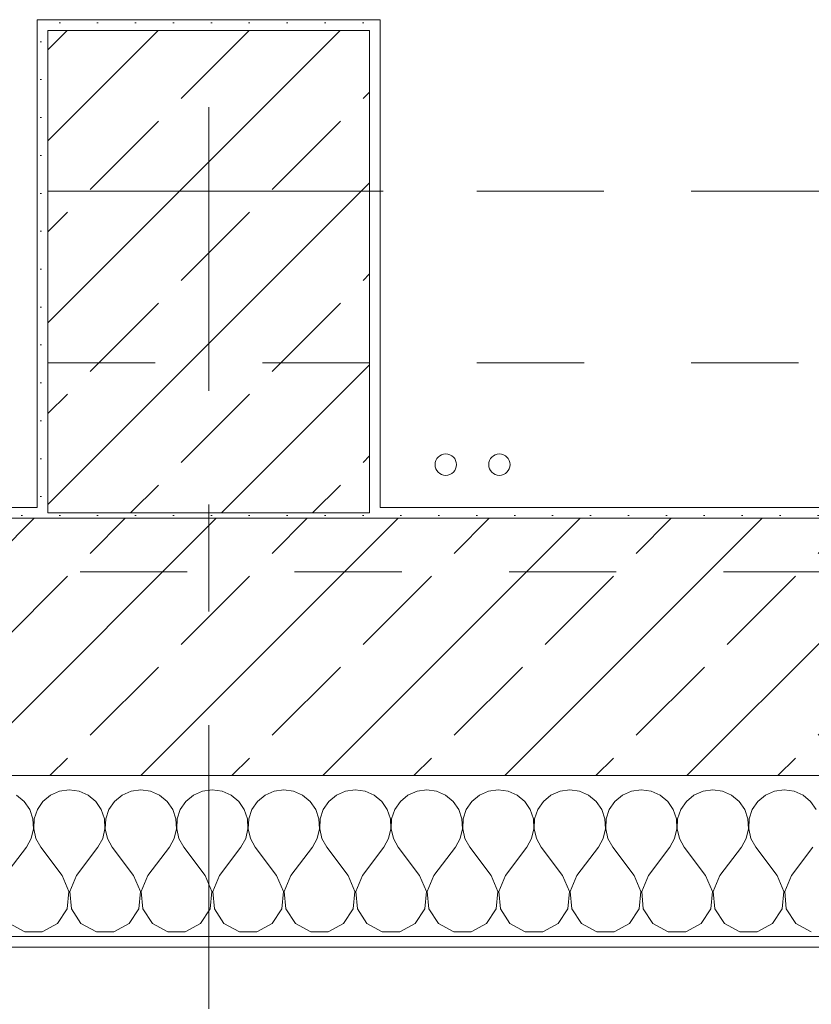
# Model space of a CAD drawing. Header units: metres. Extents: x -3.6 to 84.5, y -11 to 16.8.
# Tile 174 of 256: x 21.954 to 22.692, y -0.208 to 0.71. Entities that reach past the tile are written whole.
import ezdxf

# ---------------------------------------------------------------- set-up
doc = ezdxf.new("R2010")
doc.units = ezdxf.units.M
doc.header["$MEASUREMENT"] = 0
for name, pattern in [('Achse', [0.2, 0.1, -0.05, 0, -0.05]), ('Strichlinie doppelt', [0.546806, 0.264583, -0.105833, 0.070556, -0.105833]), ('Untersicht', [0.1, 0.075, -0.025]), ('Wipeout_Contour', [1, 0, -1])]:
    doc.linetypes.add(name, pattern=pattern)
for name, color, linetype in [('152 - Bemaßung_ Beschriftung.Ausbau', 7, 'Continuous'), ('451 - Universal.Achsen Raster', 7, 'Continuous'), ('603 - Struktur.Bodenplatte_ Decke Roh', 7, 'Continuous'), ('604 - Struktur.Wand Aussen', 7, 'Continuous'), ('607 - Struktur.Stütze', 7, 'Continuous'), ('608 - Struktur.Träger', 7, 'Continuous'), ('650 - Abdeckung.Fußboden Aufbau', 7, 'Continuous'), ('653 - Abdeckung.TB Verkofferung', 7, 'Continuous'), ('801 - HKLSE.Heizung_ Klima_ Lüftung', 7, 'Continuous')]:
    doc.layers.add(name, color=color, linetype=linetype)
doc.styles.add('ERSTELLTER_STIL_2', font='txt')
doc.dimstyles.new('ERSTELLTER_STIL__1', dxfattribs={"dimtxt": 0.1, "dimasz": 0.0532, "dimexe": 0.18, "dimexo": 0.0625, "dimgap": 0, "dimtad": 1, "dimzin": 0, "dimdsep": 46, "dimtxsty": 'ERSTELLTER_STIL_2', "dimblk": 'ARROWHEAD_2', "dimblk1": 'ARROWHEAD_2', "dimblk2": 'ARROWHEAD_2', "dimcen": 0.09, "dimse1": 1, "dimse2": 1, "dimclrd": 7, "dimclre": 7, "dimclrt": 7, "dimazin": 0, "dimtfac": 1, "dimtdec": 4, "dimtmove": 0, "dimatfit": 3, "dimfxl": 1, "dimtolj": 1, "dimtzin": 0, "dimarcsym": 0})
doc.dimstyles.new('ERSTELLTER_STIL__2', dxfattribs={"dimtxt": 0.1, "dimasz": 0.0532, "dimexe": 0.18, "dimexo": 0.0625, "dimgap": 0, "dimtad": 1, "dimzin": 0, "dimdsep": 46, "dimtxsty": 'ERSTELLTER_STIL_2', "dimblk": 'ARROWHEAD_2', "dimblk1": 'ARROWHEAD_2', "dimblk2": 'ARROWHEAD_2', "dimcen": 0.09, "dimse1": 1, "dimse2": 1, "dimclrd": 7, "dimclre": 7, "dimclrt": 7, "dimazin": 0, "dimtfac": 1, "dimtdec": 4, "dimtmove": 2, "dimatfit": 3, "dimfxl": 1, "dimtolj": 1, "dimtzin": 0, "dimarcsym": 0})
doc.dimstyles.new('ERSTELLTER_STIL__3', dxfattribs={"dimtxt": 0.1, "dimasz": 0.0532, "dimexe": 0.18, "dimexo": 0.0625, "dimgap": 0, "dimtad": 1, "dimtih": 1, "dimtoh": 1, "dimzin": 0, "dimdsep": 46, "dimtxsty": 'ERSTELLTER_STIL_2', "dimblk": 'ARROWHEAD_2', "dimblk1": 'ARROWHEAD_2', "dimblk2": 'ARROWHEAD_2', "dimcen": 0.09, "dimse1": 1, "dimse2": 1, "dimclrd": 7, "dimclre": 7, "dimclrt": 7, "dimazin": 0, "dimtfac": 1, "dimtdec": 4, "dimtmove": 0, "dimatfit": 3, "dimfxl": 1, "dimtolj": 1, "dimtzin": 0, "dimarcsym": 0})
pattern_1 = [(45, (0, 0), (-0.0848528, 0.0848528), []), (45, (-0.04243, 0.04243), (-0.0848528, 0.0848528), [0.09, -0.03])]
pattern_2 = [(45, (0, 0), (-0.01767767, 0.01767767), [0, -0.025])]

# ---------------------------------------------------------------- blocks, each defined once
blk = doc.blocks.new('*X91')
at = {"layer": '604 - Struktur.Wand Aussen', "color": 7, "linetype": 'Continuous', "lineweight": 5}
for p, q in [((22, -0.00833), (21.99089, -0.0096)), ((22.00911, -0.0096), (22, -0.00833)), ((22.06667, -0.00833), (22.05756, -0.0096)), ((22.07578, -0.0096), (22.06667, -0.00833)), ((22.13333, -0.00833), (22.12422, -0.0096)), ((22.14244, -0.0096), (22.13333, -0.00833)), ((22.2, -0.00833), (22.19089, -0.0096)), ((22.20911, -0.0096), (22.2, -0.00833)), ((22.26667, -0.00833), (22.25756, -0.0096)), ((22.27578, -0.0096), (22.26667, -0.00833)), ((22.33333, -0.00833), (22.32422, -0.0096)), ((22.34244, -0.0096), (22.33333, -0.00833)), ((22.4, -0.00833), (22.39089, -0.0096)), ((22.40911, -0.0096), (22.4, -0.00833)), ((22.46667, -0.00833), (22.45756, -0.0096)), ((22.47578, -0.0096), (22.46667, -0.00833)), ((22.53333, -0.00833), (22.52422, -0.0096)), ((22.54244, -0.0096), (22.53333, -0.00833)), ((22.6, -0.00833), (22.59089, -0.0096)), ((22.60911, -0.0096), (22.6, -0.00833)), ((22.66667, -0.00833), (22.65756, -0.0096)), ((22.67578, -0.0096), (22.66667, -0.00833)), ((21.95794, -0.01918), (21.95086, -0.01331)), ((21.98248, -0.01331), (21.97539, -0.01918)), ((21.99089, -0.0096), (21.98248, -0.01331)), ((22.01752, -0.01331), (22.00911, -0.0096)), ((22.02461, -0.01918), (22.01752, -0.01331)), ((22.04914, -0.01331), (22.04206, -0.01918)), ((22.05756, -0.0096), (22.04914, -0.01331)), ((22.08419, -0.01331), (22.07578, -0.0096)), ((22.09127, -0.01918), (22.08419, -0.01331)), ((22.11581, -0.01331), (22.10873, -0.01918)), ((22.12422, -0.0096), (22.11581, -0.01331)), ((22.15086, -0.01331), (22.14244, -0.0096)), ((22.15794, -0.01918), (22.15086, -0.01331)), ((22.18248, -0.01331), (22.17539, -0.01918)), ((22.19089, -0.0096), (22.18248, -0.01331)), ((22.21752, -0.01331), (22.20911, -0.0096)), ((22.22461, -0.01918), (22.21752, -0.01331)), ((22.24914, -0.01331), (22.24206, -0.01918)), ((22.25756, -0.0096), (22.24914, -0.01331)), ((22.28419, -0.01331), (22.27578, -0.0096)), ((22.29127, -0.01918), (22.28419, -0.01331)), ((22.31581, -0.01331), (22.30873, -0.01918)), ((22.32422, -0.0096), (22.31581, -0.01331)), ((22.35086, -0.01331), (22.34244, -0.0096)), ((22.35794, -0.01918), (22.35086, -0.01331)), ((22.38248, -0.01331), (22.37539, -0.01918)), ((22.39089, -0.0096), (22.38248, -0.01331)), ((22.41752, -0.01331), (22.40911, -0.0096)), ((22.42461, -0.01918), (22.41752, -0.01331)), ((22.44914, -0.01331), (22.44206, -0.01918)), ((22.45756, -0.0096), (22.44914, -0.01331)), ((22.48419, -0.01331), (22.47578, -0.0096)), ((22.49127, -0.01918), (22.48419, -0.01331)), ((22.51581, -0.01331), (22.50873, -0.01918)), ((22.52422, -0.0096), (22.51581, -0.01331)), ((22.55086, -0.01331), (22.54244, -0.0096)), ((22.55794, -0.01918), (22.55086, -0.01331)), ((22.58248, -0.01331), (22.57539, -0.01918)), ((22.59089, -0.0096), (22.58248, -0.01331)), ((22.61752, -0.01331), (22.60911, -0.0096)), ((22.62461, -0.01918), (22.61752, -0.01331)), ((22.64914, -0.01331), (22.64206, -0.01918)), ((22.65756, -0.0096), (22.64914, -0.01331)), ((22.68419, -0.01331), (22.67578, -0.0096)), ((22.69127, -0.01918), (22.68419, -0.01331)), ((21.96315, -0.02676), (21.95794, -0.01918)), ((21.96609, -0.03547), (21.96315, -0.02676)), ((21.97019, -0.02676), (21.96725, -0.03547)), ((21.97539, -0.01918), (21.97019, -0.02676)), ((22.02981, -0.02676), (22.02461, -0.01918)), ((22.03275, -0.03547), (22.02981, -0.02676)), ((22.03685, -0.02676), (22.03391, -0.03547)), ((22.04206, -0.01918), (22.03685, -0.02676)), ((22.09648, -0.02676), (22.09127, -0.01918)), ((22.09942, -0.03547), (22.09648, -0.02676)), ((22.10352, -0.02676), (22.10058, -0.03547)), ((22.10873, -0.01918), (22.10352, -0.02676)), ((22.16315, -0.02676), (22.15794, -0.01918)), ((22.16609, -0.03547), (22.16315, -0.02676)), ((22.17019, -0.02676), (22.16725, -0.03547)), ((22.17539, -0.01918), (22.17019, -0.02676)), ((22.22981, -0.02676), (22.22461, -0.01918)), ((22.23275, -0.03547), (22.22981, -0.02676)), ((22.23685, -0.02676), (22.23391, -0.03547)), ((22.24206, -0.01918), (22.23685, -0.02676)), ((22.29648, -0.02676), (22.29127, -0.01918)), ((22.29942, -0.03547), (22.29648, -0.02676)), ((22.30352, -0.02676), (22.30058, -0.03547)), ((22.30873, -0.01918), (22.30352, -0.02676)), ((22.36315, -0.02676), (22.35794, -0.01918)), ((22.36609, -0.03547), (22.36315, -0.02676)), ((22.37019, -0.02676), (22.36725, -0.03547)), ((22.37539, -0.01918), (22.37019, -0.02676)), ((22.42981, -0.02676), (22.42461, -0.01918)), ((22.43275, -0.03547), (22.42981, -0.02676)), ((22.43685, -0.02676), (22.43391, -0.03547)), ((22.44206, -0.01918), (22.43685, -0.02676)), ((22.49648, -0.02676), (22.49127, -0.01918)), ((22.49942, -0.03547), (22.49648, -0.02676)), ((22.50352, -0.02676), (22.50058, -0.03547)), ((22.50873, -0.01918), (22.50352, -0.02676)), ((22.56315, -0.02676), (22.55794, -0.01918)), ((22.56609, -0.03547), (22.56315, -0.02676)), ((22.57019, -0.02676), (22.56725, -0.03547)), ((22.57539, -0.01918), (22.57019, -0.02676)), ((22.62981, -0.02676), (22.62461, -0.01918)), ((22.63275, -0.03547), (22.62981, -0.02676)), ((22.63685, -0.02676), (22.63391, -0.03547)), ((22.64206, -0.01918), (22.63685, -0.02676)), ((22.69648, -0.02676), (22.69127, -0.01918)), ((21.96653, -0.04466), (21.96609, -0.03547)), ((21.96725, -0.03547), (21.9668, -0.04466)), ((22.0332, -0.04466), (22.03275, -0.03547)), ((22.03391, -0.03547), (22.03347, -0.04466)), ((22.09987, -0.04466), (22.09942, -0.03547)), ((22.10058, -0.03547), (22.10013, -0.04466)), ((22.16653, -0.04466), (22.16609, -0.03547)), ((22.16725, -0.03547), (22.1668, -0.04466)), ((22.2332, -0.04466), (22.23275, -0.03547)), ((22.23391, -0.03547), (22.23347, -0.04466)), ((22.29987, -0.04466), (22.29942, -0.03547)), ((22.30058, -0.03547), (22.30013, -0.04466)), ((22.36653, -0.04466), (22.36609, -0.03547)), ((22.36725, -0.03547), (22.3668, -0.04466)), ((22.4332, -0.04466), (22.43275, -0.03547)), ((22.43391, -0.03547), (22.43347, -0.04466)), ((22.49987, -0.04466), (22.49942, -0.03547)), ((22.50058, -0.03547), (22.50013, -0.04466)), ((22.56653, -0.04466), (22.56609, -0.03547)), ((22.56725, -0.03547), (22.5668, -0.04466)), ((22.6332, -0.04466), (22.63275, -0.03547)), ((22.63391, -0.03547), (22.63347, -0.04466)), ((21.96445, -0.05362), (21.96653, -0.04466)), ((21.9668, -0.04466), (21.96888, -0.05362)), ((22.03112, -0.05362), (22.0332, -0.04466)), ((22.03347, -0.04466), (22.03555, -0.05362)), ((22.09778, -0.05362), (22.09987, -0.04466)), ((22.10013, -0.04466), (22.10222, -0.05362)), ((22.16445, -0.05362), (22.16653, -0.04466)), ((22.1668, -0.04466), (22.16888, -0.05362)), ((22.23112, -0.05362), (22.2332, -0.04466)), ((22.23347, -0.04466), (22.23555, -0.05362)), ((22.29778, -0.05362), (22.29987, -0.04466)), ((22.30013, -0.04466), (22.30222, -0.05362)), ((22.36445, -0.05362), (22.36653, -0.04466)), ((22.3668, -0.04466), (22.36888, -0.05362)), ((22.43112, -0.05362), (22.4332, -0.04466)), ((22.43347, -0.04466), (22.43555, -0.05362)), ((22.49778, -0.05362), (22.49987, -0.04466)), ((22.50013, -0.04466), (22.50222, -0.05362)), ((22.56445, -0.05362), (22.56653, -0.04466)), ((22.5668, -0.04466), (22.56888, -0.05362)), ((22.63112, -0.05362), (22.6332, -0.04466)), ((22.63347, -0.04466), (22.63555, -0.05362)), ((21.96, -0.06167), (21.96445, -0.05362)), ((21.96888, -0.05362), (21.97333, -0.06167)), ((22.02667, -0.06167), (22.03112, -0.05362)), ((22.03555, -0.05362), (22.04, -0.06167)), ((22.09333, -0.06167), (22.09778, -0.05362)), ((22.10222, -0.05362), (22.10667, -0.06167)), ((22.16, -0.06167), (22.16445, -0.05362)), ((22.16888, -0.05362), (22.17333, -0.06167)), ((22.22667, -0.06167), (22.23112, -0.05362)), ((22.23555, -0.05362), (22.24, -0.06167)), ((22.29333, -0.06167), (22.29778, -0.05362)), ((22.30222, -0.05362), (22.30667, -0.06167)), ((22.36, -0.06167), (22.36445, -0.05362)), ((22.36888, -0.05362), (22.37333, -0.06167)), ((22.42667, -0.06167), (22.43112, -0.05362)), ((22.43555, -0.05362), (22.44, -0.06167)), ((22.49333, -0.06167), (22.49778, -0.05362)), ((22.50222, -0.05362), (22.50667, -0.06167)), ((22.56, -0.06167), (22.56445, -0.05362)), ((22.56888, -0.05362), (22.57333, -0.06167)), ((22.62667, -0.06167), (22.63112, -0.05362)), ((22.63555, -0.05362), (22.64, -0.06167)), ((21.94, -0.08833), (21.96, -0.06167)), ((21.99333, -0.08833), (21.97333, -0.06167)), ((22.00667, -0.08833), (22.02667, -0.06167)), ((22.06, -0.08833), (22.04, -0.06167)), ((22.07333, -0.08833), (22.09333, -0.06167)), ((22.12667, -0.08833), (22.10667, -0.06167)), ((22.14, -0.08833), (22.16, -0.06167)), ((22.19333, -0.08833), (22.17333, -0.06167)), ((22.20667, -0.08833), (22.22667, -0.06167)), ((22.26, -0.08833), (22.24, -0.06167)), ((22.27333, -0.08833), (22.29333, -0.06167)), ((22.32667, -0.08833), (22.30667, -0.06167)), ((22.34, -0.08833), (22.36, -0.06167)), ((22.39333, -0.08833), (22.37333, -0.06167)), ((22.40667, -0.08833), (22.42667, -0.06167)), ((22.46, -0.08833), (22.44, -0.06167)), ((22.47333, -0.08833), (22.49333, -0.06167)), ((22.52667, -0.08833), (22.50667, -0.06167)), ((22.54, -0.08833), (22.56, -0.06167)), ((22.59333, -0.08833), (22.57333, -0.06167)), ((22.60667, -0.08833), (22.62667, -0.06167)), ((22.66, -0.08833), (22.64, -0.06167)), ((22.67333, -0.08833), (22.69333, -0.06167)), ((21.99962, -0.1033), (21.99333, -0.08833)), ((22.00667, -0.08833), (22.00038, -0.1033)), ((22.06629, -0.1033), (22.06, -0.08833)), ((22.07333, -0.08833), (22.06705, -0.1033)), ((22.13295, -0.1033), (22.12667, -0.08833)), ((22.14, -0.08833), (22.13371, -0.1033)), ((22.19962, -0.1033), (22.19333, -0.08833)), ((22.20667, -0.08833), (22.20038, -0.1033)), ((22.26629, -0.1033), (22.26, -0.08833)), ((22.27333, -0.08833), (22.26705, -0.1033)), ((22.33295, -0.1033), (22.32667, -0.08833)), ((22.34, -0.08833), (22.33371, -0.1033)), ((22.39962, -0.1033), (22.39333, -0.08833)), ((22.40667, -0.08833), (22.40038, -0.1033)), ((22.46629, -0.1033), (22.46, -0.08833)), ((22.47333, -0.08833), (22.46705, -0.1033)), ((22.53295, -0.1033), (22.52667, -0.08833)), ((22.54, -0.08833), (22.53371, -0.1033)), ((22.59962, -0.1033), (22.59333, -0.08833)), ((22.60667, -0.08833), (22.60038, -0.1033)), ((22.66629, -0.1033), (22.66, -0.08833)), ((22.67333, -0.08833), (22.66705, -0.1033)), ((21.99808, -0.11947), (21.99962, -0.1033)), ((22.00038, -0.1033), (22.00192, -0.11947)), ((22.06475, -0.11947), (22.06629, -0.1033)), ((22.06705, -0.1033), (22.06858, -0.11947)), ((22.13142, -0.11947), (22.13295, -0.1033)), ((22.13371, -0.1033), (22.13525, -0.11947)), ((22.19808, -0.11947), (22.19962, -0.1033)), ((22.20038, -0.1033), (22.20192, -0.11947)), ((22.26475, -0.11947), (22.26629, -0.1033)), ((22.26705, -0.1033), (22.26858, -0.11947)), ((22.33142, -0.11947), (22.33295, -0.1033)), ((22.33371, -0.1033), (22.33525, -0.11947)), ((22.39808, -0.11947), (22.39962, -0.1033)), ((22.40038, -0.1033), (22.40192, -0.11947)), ((22.46475, -0.11947), (22.46629, -0.1033)), ((22.46705, -0.1033), (22.46858, -0.11947)), ((22.53142, -0.11947), (22.53295, -0.1033)), ((22.53371, -0.1033), (22.53525, -0.11947)), ((22.59808, -0.11947), (22.59962, -0.1033)), ((22.60038, -0.1033), (22.60192, -0.11947)), ((22.66475, -0.11947), (22.66629, -0.1033)), ((22.66705, -0.1033), (22.66858, -0.11947)), ((21.9891, -0.13299), (21.99808, -0.11947)), ((22.00192, -0.11947), (22.0109, -0.13299)), ((22.05576, -0.13299), (22.06475, -0.11947)), ((22.06858, -0.11947), (22.07757, -0.13299)), ((22.12243, -0.13299), (22.13142, -0.11947)), ((22.13525, -0.11947), (22.14424, -0.13299)), ((22.1891, -0.13299), (22.19808, -0.11947)), ((22.20192, -0.11947), (22.2109, -0.13299)), ((22.25576, -0.13299), (22.26475, -0.11947)), ((22.26858, -0.11947), (22.27757, -0.13299)), ((22.32243, -0.13299), (22.33142, -0.11947)), ((22.33525, -0.11947), (22.34424, -0.13299)), ((22.3891, -0.13299), (22.39808, -0.11947)), ((22.40192, -0.11947), (22.4109, -0.13299)), ((22.45576, -0.13299), (22.46475, -0.11947)), ((22.46858, -0.11947), (22.47757, -0.13299)), ((22.52243, -0.13299), (22.53142, -0.11947)), ((22.53525, -0.11947), (22.54424, -0.13299)), ((22.5891, -0.13299), (22.59808, -0.11947)), ((22.60192, -0.11947), (22.6109, -0.13299)), ((22.65576, -0.13299), (22.66475, -0.11947)), ((22.66858, -0.11947), (22.67757, -0.13299)), ((21.94424, -0.13299), (21.95855, -0.14066)), ((21.97479, -0.14066), (21.9891, -0.13299)), ((22.0109, -0.13299), (22.02521, -0.14066)), ((22.04145, -0.14066), (22.05576, -0.13299)), ((22.07757, -0.13299), (22.09188, -0.14066)), ((22.10812, -0.14066), (22.12243, -0.13299)), ((22.14424, -0.13299), (22.15855, -0.14066)), ((22.17479, -0.14066), (22.1891, -0.13299)), ((22.2109, -0.13299), (22.22521, -0.14066)), ((22.24145, -0.14066), (22.25576, -0.13299)), ((22.27757, -0.13299), (22.29188, -0.14066)), ((22.30812, -0.14066), (22.32243, -0.13299)), ((22.34424, -0.13299), (22.35855, -0.14066)), ((22.37479, -0.14066), (22.3891, -0.13299)), ((22.4109, -0.13299), (22.42521, -0.14066)), ((22.44145, -0.14066), (22.45576, -0.13299)), ((22.47757, -0.13299), (22.49188, -0.14066)), ((22.50812, -0.14066), (22.52243, -0.13299)), ((22.54424, -0.13299), (22.55855, -0.14066)), ((22.57479, -0.14066), (22.5891, -0.13299)), ((22.6109, -0.13299), (22.62521, -0.14066)), ((22.64145, -0.14066), (22.65576, -0.13299)), ((22.67757, -0.13299), (22.69188, -0.14066)), ((21.95855, -0.14066), (21.97479, -0.14066)), ((22.02521, -0.14066), (22.04145, -0.14066)), ((22.09188, -0.14066), (22.10812, -0.14066)), ((22.15855, -0.14066), (22.17479, -0.14066)), ((22.22521, -0.14066), (22.24145, -0.14066)), ((22.29188, -0.14066), (22.30812, -0.14066)), ((22.35855, -0.14066), (22.37479, -0.14066)), ((22.42521, -0.14066), (22.44145, -0.14066)), ((22.49188, -0.14066), (22.50812, -0.14066)), ((22.55855, -0.14066), (22.57479, -0.14066)), ((22.62521, -0.14066), (22.64145, -0.14066))]:
    blk.add_line(p, q, dxfattribs=at)
blk = doc.blocks.new('*D258')
at = {"layer": '152 - Bemaßung_ Beschriftung.Ausbau', "color": 7, "linetype": 'Continuous', "lineweight": 5}
for p, q in [((21.52, -8.6375), (21.52, -8.5325)), ((21.54021, -8.55), (21.49979, -8.62)), ((22.76021, -8.55), (22.71979, -8.62)), ((19.12, -8.585), (21.52, -8.585)), ((21.52, -8.585), (22.74, -8.585))]:
    blk.add_line(p, q, dxfattribs=at)
at = {"layer": '152 - Bemaßung_ Beschriftung.Ausbau', "color": 7, "lineweight": 5, "insert": (21.99697, -8.565), "char_height": 0.1, "attachment_point": 7, "style": 'ERSTELLTER_STIL_2'}
blk.add_mtext('\\A1;{\\pql;\\fArial|b0|i0|c0|p38;1,22}', dxfattribs=at)
blk = doc.blocks.new('ARROWHEAD_2')
at = {"color": 0, "linetype": 'Continuous', "lineweight": 0}
for p, q in [((-0.378, -0.655), (0.378, 0.655)), ((0, 0), (-1, 0))]:
    blk.add_line(p, q, dxfattribs=at)
blk = doc.blocks.new('*D259')
at = {"layer": '152 - Bemaßung_ Beschriftung.Ausbau', "color": 7, "linetype": 'Continuous', "lineweight": 5}
for p, q in [((22.74, -8.6375), (22.74, -8.5325)), ((22.76021, -8.55), (22.71979, -8.62)), ((25.16021, -8.55), (25.11979, -8.62)), ((21.52, -8.585), (22.74, -8.585)), ((22.74, -8.585), (25.14, -8.585))]:
    blk.add_line(p, q, dxfattribs=at)
at = {"layer": '152 - Bemaßung_ Beschriftung.Ausbau', "color": 7, "lineweight": 5, "char_height": 0.1, "attachment_point": 7, "style": 'ERSTELLTER_STIL_2'}
for s, insert in [('\\A1;{\\pql;\\fArial|b0|i0|c0|p38;2,40}', (23.80697, -8.565)), ('\\A1;{\\pql;\\fArial|b0|i0|c0|p38;2,01}', (23.80697, -8.705))]:
    blk.add_mtext(s, dxfattribs=dict(at, insert=insert))
blk = doc.blocks.new('*D286')
at = {"layer": '152 - Bemaßung_ Beschriftung.Ausbau', "color": 7, "linetype": 'Continuous', "lineweight": 5}
for p, q in [((18.61003, -9.1375), (18.61003, -9.0325)), ((18.63023, -9.05), (18.58982, -9.12)), ((36.48021, -9.05), (36.43979, -9.12)), ((18.44503, -9.085), (18.61003, -9.085)), ((18.61003, -9.085), (36.46, -9.085))]:
    blk.add_line(p, q, dxfattribs=at)
at = {"layer": '152 - Bemaßung_ Beschriftung.Ausbau', "color": 7, "lineweight": 5, "char_height": 0.1, "attachment_point": 7, "style": 'ERSTELLTER_STIL_2'}
for s, insert in [('\\A1;{\\pql;\\fArial|b0|i0|c0|p38;17,85}', (27.28816, -9.065)), ('\\A1;{\\pql;\\fArial|b0|i0|c0|p38;14}', (36.288, -9.065))]:
    blk.add_mtext(s, dxfattribs=dict(at, insert=insert))
blk = doc.blocks.new('*D287')
at = {"layer": '152 - Bemaßung_ Beschriftung.Ausbau', "color": 7, "linetype": 'Continuous', "lineweight": 5}
for p, q in [((36.46, -9.1375), (36.46, -9.0325)), ((36.48021, -9.05), (36.43979, -9.12)), ((36.62021, -9.05), (36.57979, -9.12)), ((18.61003, -9.085), (36.46, -9.085)), ((36.46, -9.085), (36.6, -9.085))]:
    blk.add_line(p, q, dxfattribs=at)
blk = doc.blocks.new('*D467')
at = {"layer": '152 - Bemaßung_ Beschriftung.Ausbau', "color": 7, "linetype": 'Continuous', "lineweight": 5}
for p, q in [((-2.21, 0.27019), (-2.14, 0.22978)), ((-2.14, 0.22479), (-2.21, 0.26521)), ((-2.175, 0.005), (-2.175, 0.245)), ((-2.21, 0.02521), (-2.14, -0.01521)), ((-2.1225, 0.005), (-2.2275, 0.005)), ((-2.175, -0.145), (-2.175, 0.005))]:
    blk.add_line(p, q, dxfattribs=at)
at = {"layer": '152 - Bemaßung_ Beschriftung.Ausbau', "color": 7, "lineweight": 5, "insert": (-2.195, 0.04911), "char_height": 0.1, "attachment_point": 7, "rotation": 90, "style": 'ERSTELLTER_STIL_2'}
blk.add_mtext('\\A1;{\\pql;\\fArial|b0|i0|c0|p38;24}', dxfattribs=at)
blk = doc.blocks.new('*D468')
at = {"layer": '152 - Bemaßung_ Beschriftung.Ausbau', "color": 7, "linetype": 'Continuous', "lineweight": 5}
for p, q in [((-2.175, 0.24998), (-2.175, 0.69998)), ((-2.21, 0.27019), (-2.14, 0.22978)), ((-2.14, 0.22479), (-2.21, 0.26521)), ((-2.1225, 0.24998), (-2.2275, 0.24998)), ((-2.175, 0.245), (-2.175, 0.24998)), ((-2.1225, 0.245), (-2.2275, 0.245)), ((-2.175, 0.005), (-2.175, 0.245))]:
    blk.add_line(p, q, dxfattribs=at)
blk = doc.blocks.new('*D480')
at = {"layer": '152 - Bemaßung_ Beschriftung.Ausbau', "color": 7, "linetype": 'Continuous', "lineweight": 5}
for p, q in [((-0.165, -10.1375), (-0.165, -10.0325)), ((-0.14479, -10.05), (-0.18521, -10.12)), ((43.76021, -10.05), (43.71979, -10.12)), ((-0.19923, -10.085), (-0.165, -10.085)), ((-0.165, -10.085), (43.74, -10.085))]:
    blk.add_line(p, q, dxfattribs=at)
at = {"layer": '152 - Bemaßung_ Beschriftung.Ausbau', "color": 7, "lineweight": 5, "char_height": 0.1, "attachment_point": 7, "style": 'ERSTELLTER_STIL_2'}
for s, insert in [('\\A1;{\\pql;\\fArial|b0|i0|c0|p38;43,90\\fArial|b0|i0|c0|p38;\\A1{\\H.66x;\\S5^  ;}}', (21.5156, -10.08441)), ('\\A1;{\\pql;\\fArial|b0|i0|c0|p38;15}', (43.568, -10.065))]:
    blk.add_mtext(s, dxfattribs=dict(at, insert=insert))
blk = doc.blocks.new('*D504')
at = {"layer": '152 - Bemaßung_ Beschriftung.Ausbau', "color": 7, "linetype": 'Continuous', "lineweight": 5}
for p, q in [((18.67999, -9.6375), (18.67999, -9.5325)), ((18.7002, -9.55), (18.65978, -9.62)), ((22.0002, -9.55), (21.95978, -9.62)), ((18.37999, -9.585), (18.67999, -9.585)), ((18.67999, -9.585), (21.97999, -9.585))]:
    blk.add_line(p, q, dxfattribs=at)
at = {"layer": '152 - Bemaßung_ Beschriftung.Ausbau', "color": 7, "lineweight": 5, "insert": (20.19696, -9.565), "char_height": 0.1, "attachment_point": 7, "style": 'ERSTELLTER_STIL_2'}
blk.add_mtext('\\A1;{\\pql;\\fArial|b0|i0|c0|p38;3,30}', dxfattribs=at)
blk = doc.blocks.new('*D505')
at = {"layer": '152 - Bemaßung_ Beschriftung.Ausbau', "color": 7, "linetype": 'Continuous', "lineweight": 5}
for p, q in [((21.97999, -9.6375), (21.97999, -9.5325)), ((22.0002, -9.55), (21.95978, -9.62)), ((22.3002, -9.55), (22.25978, -9.62)), ((18.67999, -9.585), (21.97999, -9.585)), ((21.97999, -9.585), (22.27999, -9.585))]:
    blk.add_line(p, q, dxfattribs=at)
at = {"layer": '152 - Bemaßung_ Beschriftung.Ausbau', "color": 7, "lineweight": 5, "insert": (22.0541, -9.565), "char_height": 0.1, "attachment_point": 7, "style": 'ERSTELLTER_STIL_2'}
blk.add_mtext('\\A1;{\\pql;\\fArial|b0|i0|c0|p38;30}', dxfattribs=at)
blk = doc.blocks.new('*D506')
at = {"layer": '152 - Bemaßung_ Beschriftung.Ausbau', "color": 7, "linetype": 'Continuous', "lineweight": 5}
for p, q in [((22.27999, -9.6375), (22.27999, -9.5325)), ((22.3002, -9.55), (22.25978, -9.62)), ((25.6002, -9.55), (25.55978, -9.62)), ((21.97999, -9.585), (22.27999, -9.585)), ((22.27999, -9.585), (25.57999, -9.585))]:
    blk.add_line(p, q, dxfattribs=at)
at = {"layer": '152 - Bemaßung_ Beschriftung.Ausbau', "color": 7, "lineweight": 5, "insert": (23.79696, -9.565), "char_height": 0.1, "attachment_point": 7, "style": 'ERSTELLTER_STIL_2'}
blk.add_mtext('\\A1;{\\pql;\\fArial|b0|i0|c0|p38;3,30}', dxfattribs=at)
blk = doc.blocks.new('*D507')
at = {"layer": '152 - Bemaßung_ Beschriftung.Ausbau', "color": 7, "linetype": 'Continuous', "lineweight": 5}
for p, q in [((25.57999, -9.6375), (25.57999, -9.5325)), ((25.6002, -9.55), (25.55978, -9.62)), ((25.9002, -9.55), (25.85978, -9.62)), ((22.27999, -9.585), (25.57999, -9.585)), ((25.57999, -9.585), (25.87999, -9.585))]:
    blk.add_line(p, q, dxfattribs=at)
at = {"layer": '152 - Bemaßung_ Beschriftung.Ausbau', "color": 7, "lineweight": 5, "insert": (25.6541, -9.565), "char_height": 0.1, "attachment_point": 7, "style": 'ERSTELLTER_STIL_2'}
blk.add_mtext('\\A1;{\\pql;\\fArial|b0|i0|c0|p38;30}', dxfattribs=at)
blk = doc.blocks.new('*D568')
at = {"layer": '152 - Bemaßung_ Beschriftung.Ausbau', "color": 7, "linetype": 'Continuous', "lineweight": 5}
for p, q in [((47.83638, 0.27019), (47.90638, 0.22978)), ((47.90638, 0.22479), (47.83638, 0.26521)), ((47.92388, 0.245), (47.81888, 0.245)), ((47.87138, 0.005), (47.87138, 0.245)), ((47.83638, 0.02521), (47.90638, -0.01521)), ((47.92388, 0.005), (47.81888, 0.005)), ((47.87138, -0.07), (47.87138, 0.005))]:
    blk.add_line(p, q, dxfattribs=at)
at = {"layer": '152 - Bemaßung_ Beschriftung.Ausbau', "color": 7, "lineweight": 5, "insert": (47.78618, 0.20278), "char_height": 0.1, "attachment_point": 7, "rotation": 90, "style": 'ERSTELLTER_STIL_2'}
blk.add_mtext('\\A1;{\\pql;\\fArial|b0|i0|c0|p38;0\\fArial|b0|i0|c0|p38;\\A1{\\H.66x;\\S5^  ;}}', dxfattribs=at)
at = {"color": 254, "linetype": 'Wipeout_Contour', "lineweight": 0, "ltscale": 191.21699}
blk.add_wipeout([(47.87013, 0.03036), (47.87013, 0.21964), (47.73263, 0.21964), (47.73263, 0.03036)], dxfattribs=at).dxf.layer = '152 - Bemaßung_ Beschriftung.Ausbau'
at = {"layer": '152 - Bemaßung_ Beschriftung.Ausbau', "color": 7, "lineweight": 5, "insert": (47.85138, 0.04911), "char_height": 0.1, "attachment_point": 7, "rotation": 90, "style": 'ERSTELLTER_STIL_2'}
blk.add_mtext('\\A1;{\\pql;\\fArial|b0|i0|c0|p38;24}', dxfattribs=at)
at = {"color": 254, "linetype": 'Wipeout_Contour', "lineweight": 0, "ltscale": 190.951826}
blk.add_wipeout([(47.80596, 0.18135), (47.80596, 0.35018), (47.6631, 0.35018), (47.6631, 0.18135)], dxfattribs=at).dxf.layer = '152 - Bemaßung_ Beschriftung.Ausbau'
blk = doc.blocks.new('*D569')
at = {"layer": '152 - Bemaßung_ Beschriftung.Ausbau', "color": 7, "linetype": 'Continuous', "lineweight": 5}
for p, q in [((47.87138, 0.24998), (47.87138, 0.69998)), ((47.83638, 0.27019), (47.90638, 0.22978)), ((47.90638, 0.22479), (47.83638, 0.26521)), ((47.92388, 0.24998), (47.81888, 0.24998)), ((47.87138, 0.245), (47.87138, 0.24998)), ((47.92388, 0.245), (47.81888, 0.245))]:
    blk.add_line(p, q, dxfattribs=at)
at = {"color": 254, "linetype": 'Wipeout_Contour', "lineweight": 0, "ltscale": 190.951826}
blk.add_wipeout([(47.80596, 0.18135), (47.80596, 0.35018), (47.6631, 0.35018), (47.6631, 0.18135)], dxfattribs=at).dxf.layer = '152 - Bemaßung_ Beschriftung.Ausbau'
blk = doc.blocks.new('*D644')
at = {"layer": '152 - Bemaßung_ Beschriftung.Ausbau', "color": 7, "linetype": 'Continuous', "lineweight": 5}
for p, q in [((-0.165, -10.6375), (-0.165, -10.5325)), ((62.42503, -10.6375), (62.42503, -10.5325)), ((-0.14479, -10.55), (-0.18521, -10.62)), ((62.40482, -10.62), (62.44523, -10.55)), ((-0.19923, -10.585), (-0.165, -10.585)), ((-0.165, -10.585), (62.42503, -10.585)), ((62.42503, -10.585), (62.45926, -10.585))]:
    blk.add_line(p, q, dxfattribs=at)
at = {"layer": '152 - Bemaßung_ Beschriftung.Ausbau', "color": 7, "lineweight": 5, "insert": (30.95904, -10.565), "char_height": 0.1, "attachment_point": 7, "style": 'ERSTELLTER_STIL_2'}
blk.add_mtext('\\A1;{\\pql;\\fArial|b0|i0|c0|p38;62,59}', dxfattribs=at)
blk = doc.blocks.new('*D647')
at = {"layer": '152 - Bemaßung_ Beschriftung.Ausbau', "color": 7, "linetype": 'Continuous', "lineweight": 5}
for p, q in [((-1.71, 0.26521), (-1.64, 0.22479)), ((-1.675, 0.005), (-1.675, 0.245)), ((-1.71, 0.02521), (-1.64, -0.01521)), ((-1.6225, 0.005), (-1.7275, 0.005)), ((-1.675, -0.145), (-1.675, 0.005))]:
    blk.add_line(p, q, dxfattribs=at)
at = {"layer": '152 - Bemaßung_ Beschriftung.Ausbau', "color": 7, "lineweight": 5, "insert": (-1.695, 0.04911), "char_height": 0.1, "attachment_point": 7, "rotation": 90, "style": 'ERSTELLTER_STIL_2'}
blk.add_mtext('\\A1;{\\pql;\\fArial|b0|i0|c0|p38;24}', dxfattribs=at)
blk = doc.blocks.new('*D648')
at = {"layer": '152 - Bemaßung_ Beschriftung.Ausbau', "color": 7, "linetype": 'Continuous', "lineweight": 5}
for p, q in [((-1.675, 13.455), (-1.675, 13.695)), ((-1.71, 13.47521), (-1.64, 13.43479)), ((-1.6225, 13.455), (-1.7275, 13.455)), ((-1.675, 0.245), (-1.675, 13.455)), ((-1.71, 0.26521), (-1.64, 0.22479)), ((-1.6225, 0.245), (-1.7275, 0.245)), ((-1.675, 0.005), (-1.675, 0.245))]:
    blk.add_line(p, q, dxfattribs=at)
at = {"layer": '152 - Bemaßung_ Beschriftung.Ausbau', "color": 7, "lineweight": 5, "insert": (-1.695, 6.67903), "char_height": 0.1, "attachment_point": 7, "rotation": 90, "style": 'ERSTELLTER_STIL_2'}
blk.add_mtext('\\A1;{\\pql;\\fArial|b0|i0|c0|p38;13,21}', dxfattribs=at)

msp = doc.modelspace()

# ---------------------------------------------------------------- hatches: boundary and pattern name
at = {"layer": '604 - Struktur.Wand Aussen', "linetype": 'Continuous', "lineweight": 0, "true_color": 0x000000}
h = msp.add_hatch(dxfattribs=at)
h.set_pattern_fill('Gips_0001', color=18, style=0, pattern_type=2)
h.set_pattern_definition(pattern_2)
h.paths.add_polyline_path([(21.96999, 0.255), (21.52, 0.255), (21.52, 0.245), (21.96999, 0.245)])
h = msp.add_hatch(dxfattribs=at)
h.set_pattern_fill('Gips_0001', color=18, style=0, pattern_type=2)
h.set_pattern_definition(pattern_2)
h.paths.add_polyline_path([(22.28999, 0.245), (22.74, 0.245), (22.74, 0.255), (22.28999, 0.255)])
h = msp.add_hatch(dxfattribs=at)
h.set_pattern_fill('Beton__Stahlbeton_0001', color=18, style=0, pattern_type=2)
h.set_pattern_definition(pattern_1)
h.paths.add_polyline_path([(21.52, 0.125), (21.46, 0.125), (21.46, 0.005), (22.8, 0.005), (22.8, 0.125), (22.74, 0.125), (22.74, 0.195), (22.74, 0.245), (21.52, 0.245), (21.52, 0.195)])
h = msp.add_hatch(dxfattribs=at)
h.set_pattern_fill('Verputz_0001', color=18, style=0, pattern_type=2)
h.set_pattern_definition([(0, (0, 0), (0, 0.08660254), [0, -0.05]), (0, (0.025, 0.0433), (0, 0.08660254), [0, -0.05])])
h.paths.add_polyline_path([(21.43, -0.155), (22.83, -0.155), (22.83, -0.145), (21.43, -0.145)])
at = {"layer": '607 - Struktur.Stütze', "linetype": 'Continuous', "lineweight": 0, "true_color": 0x000000}
h = msp.add_hatch(dxfattribs=at)
h.set_pattern_fill('Gips_0001', color=18, style=0, pattern_type=2)
h.set_pattern_definition(pattern_2)
h.paths.add_polyline_path([(21.96999, 0.70998), (21.96999, 0.255), (21.97999, 0.255), (21.97999, 0.69998), (22.27999, 0.69998), (22.27999, 0.255), (22.28999, 0.255), (22.28999, 0.70998)])
h = msp.add_hatch(dxfattribs=at)
h.set_pattern_fill('Beton__Stahlbeton_0001', color=18, style=0, pattern_type=2)
h.set_pattern_definition(pattern_1)
h.paths.add_polyline_path([(21.97999, 0.24998), (22.27999, 0.24998), (22.27999, 0.69998), (21.97999, 0.69998)])
h = msp.add_hatch(dxfattribs=at)
h.set_pattern_fill('Gips_0001', color=18, style=0, pattern_type=2)
h.set_pattern_definition(pattern_2)
h.paths.add_polyline_path([(21.96999, 0.255), (21.96999, 0.245), (22.28999, 0.245), (22.28999, 0.255), (22.27999, 0.255), (22.27999, 0.24998), (21.97999, 0.24998), (21.97999, 0.255)])

# ---------------------------------------------------------------- linework, layer by layer
at = {"layer": '451 - Universal.Achsen Raster', "color": 160, "linetype": 'Strichlinie doppelt', "lineweight": 9, "true_color": 0x3232ff}
for p, q in [((22.12999, -10.585), (22.12999, 16.355)), ((64.93503, 0.54998), (-3.175, 0.54998))]:
    msp.add_line(p, q, dxfattribs=at)
at = {"layer": '603 - Struktur.Bodenplatte_ Decke Roh', "color": 7, "linetype": 'Continuous', "lineweight": 18, "flags": 128}
msp.add_lwpolyline([(-0.015, 0.005), (43.89, 0.005)], dxfattribs=at)
at = {"layer": '604 - Struktur.Wand Aussen', "color": 7, "linetype": 'Continuous', "lineweight": 13}
for p, q in [((22.74, 0.245), (21.52, 0.245)), ((21.46, 0.005), (22.8, 0.005))]:
    msp.add_line(p, q, dxfattribs=at)
at = {"layer": '604 - Struktur.Wand Aussen', "color": 7, "linetype": 'Continuous', "lineweight": 5}
msp.add_line((21.46, -0.145), (22.8, -0.145), dxfattribs=at)
at = {"layer": '604 - Struktur.Wand Aussen', "color": 7, "linetype": 'Continuous', "lineweight": 5, "flags": 128}
for points in [[(21.96999, 0.255), (21.52, 0.255)], [(22.74, 0.255), (22.28999, 0.255)], [(21.43, -0.155), (22.83, -0.155)]]:
    msp.add_lwpolyline(points, dxfattribs=at)
at = {"layer": '607 - Struktur.Stütze', "color": 7, "linetype": 'Continuous', "lineweight": 5, "flags": 128}
msp.add_lwpolyline([(22.28999, 0.255), (22.28999, 0.70998), (21.96999, 0.70998), (21.96999, 0.255)], dxfattribs=at)
at = {"layer": '607 - Struktur.Stütze', "color": 7, "linetype": 'Continuous', "lineweight": 13, "flags": 128}
msp.add_lwpolyline([(21.97999, 0.24998), (22.27999, 0.24998), (22.27999, 0.69998), (21.97999, 0.69998)], close=True, dxfattribs=at)
at = {"layer": '608 - Struktur.Träger', "color": 7, "linetype": 'Achse', "lineweight": 9}
msp.add_line((0.37999, 0.54998), (61.87999, 0.54998), dxfattribs=at)
at = {"layer": '608 - Struktur.Träger', "color": 7, "linetype": 'Untersicht', "lineweight": 13}
msp.add_line((0.37999, 0.38998), (61.87999, 0.38998), dxfattribs=at)
at = {"layer": '650 - Abdeckung.Fußboden Aufbau', "color": 7, "linetype": 'Continuous', "lineweight": 13, "flags": 128}
msp.add_lwpolyline([(18.61003, 0.70998), (18.68999, 0.70998), (18.68999, 0.255), (21.96999, 0.255), (21.96999, 0.70998), (22.28992, 0.70998), (22.28992, 0.255), (25.56999, 0.255), (25.56999, 0.70998), (25.88999, 0.70998), (25.88999, 0.255), (29.16999, 0.255), (29.16999, 0.70998), (29.48999, 0.70998), (29.48999, 0.255), (32.76999, 0.255), (32.76999, 0.70998), (33.08999, 0.70998), (33.08999, 0.255), (36.36999, 0.255), (36.36999, 0.70998), (36.45999, 0.70998), (36.45999, 3.285), (36.6, 3.285)], dxfattribs=at)
at = {"layer": '653 - Abdeckung.TB Verkofferung', "color": 7, "linetype": 'Untersicht', "lineweight": 9}
msp.add_line((18.61003, 0.19498), (39.96999, 0.19498), dxfattribs=at)

# ---------------------------------------------------------------- block references
at = {"layer": '604 - Struktur.Wand Aussen', "color": 7, "lineweight": 18}
msp.add_blockref('*X91', (0, 0), dxfattribs=at)

# ---------------------------------------------------------------- dimensions: what is measured, and where the dimension line sits
at = {"layer": '152 - Bemaßung_ Beschriftung.Ausbau', "color": 7, "linetype": 'Continuous', "lineweight": 5}
for base, p1, p2, picture, middle in [((36.46, -9.085), (18.61003, 2.94998), (36.46, 3.24699), '*D286', (27.45616, -9.015)), ((36.6, -9.085), (36.46, 3.24699), (36.6, 3.24699), '*D287', (36.36423, -9.015)), ((21.97999, -9.585), (18.67999, 0.69998), (21.97999, 0.69998), '*D504', (20.32684, -9.515)), ((22.27999, -9.585), (21.97999, 0.69998), (22.27999, 0.69998), '*D505', (22.13034, -9.515)), ((25.57999, -9.585), (22.27999, 0.69998), (25.57999, 0.69998), '*D506', (23.92684, -9.515)), ((25.87999, -9.585), (25.57999, 0.69998), (25.87999, 0.69998), '*D507', (25.73034, -9.515)), ((22.74, -8.585), (21.52, 0.125), (22.74, 0.125), '*D258', (22.12685, -8.515)), ((25.14, -8.585), (22.74, 0.125), (25.14, 0.125), '*D259', (23.93685, -8.515)), ((43.740001, -10.085), (-0.165, -0.145), (43.740001, -8.085), '*D480', (21.81866, -10.015))]:
    dim = msp.add_linear_dim(base=base, p1=p1, p2=p2, dimstyle='ERSTELLTER_STIL__3', dxfattribs=at)
    dim.commit()
    dim.dimension.update_dxf_attribs({"geometry": picture, "text_midpoint": middle, "dimtype": 160})
for base, p1, p2, picture, middle in [((-2.175, 0.24998), (22.1775, 0.245), (0.37999, 0.24998), '*D468', (-2.245, 0.44339)), ((-2.175, 0.245), (-0.015, 0.005), (22.1775, 0.245), '*D467', (-2.245, 0.12535))]:
    dim = msp.add_linear_dim(base=base, p1=p1, p2=p2, angle=90, dimstyle='ERSTELLTER_STIL__1', dxfattribs=at)
    dim.commit()
    dim.dimension.update_dxf_attribs({"geometry": picture, "text_midpoint": middle, "dimtype": 160, "text_rotation": 90})

# ---------------------------------------------------------------- next in the draw order: dimensions: what is measured, and where the dimension line sits
dim = msp.add_linear_dim(base=(47.87138, 0.245), p1=(44.13, 0.005), p2=(22.1775, 0.245), angle=90, dimstyle='ERSTELLTER_STIL__1', dxfattribs=at)
dim.commit()
dim.dimension.update_dxf_attribs({"geometry": '*D568', "text_midpoint": (47.80138, 0.12535), "dimtype": 160, "text_rotation": 90})

# ---------------------------------------------------------------- next in the draw order: dimensions: what is measured, and where the dimension line sits
dim = msp.add_linear_dim(base=(47.87138, 0.24998), p1=(22.1775, 0.245), p2=(47.47999, 0.24998), angle=90, dimstyle='ERSTELLTER_STIL__2', dxfattribs=at)
dim.commit()
dim.dimension.update_dxf_attribs({"geometry": '*D569', "text_midpoint": (47.73453, 0.37595), "dimtype": 160, "text_rotation": 90})

# ---------------------------------------------------------------- next in the draw order: linework, layer by layer
at = {"layer": '801 - HKLSE.Heizung_ Klima_ Lüftung', "color": 7, "linetype": 'Continuous', "lineweight": 5}
for centre in [(22.35104, 0.295), (22.40104, 0.295)]:
    msp.add_circle(centre, 0.01, dxfattribs=at)

# ---------------------------------------------------------------- next in the draw order: dimensions: what is measured, and where the dimension line sits
at = {"layer": '152 - Bemaßung_ Beschriftung.Ausbau', "color": 7, "linetype": 'Continuous', "lineweight": 5}
for base, p1, p2, picture, middle in [((-1.675, 13.455), (22.1775, 0.245), (31.13001, 13.455), '*D648', (-1.745, 6.84703)), ((-1.675, 0.245), (-0.015, 0.005), (22.1775, 0.245), '*D647', (-1.745, 0.12535))]:
    dim = msp.add_linear_dim(base=base, p1=p1, p2=p2, angle=90, dimstyle='ERSTELLTER_STIL__1', dxfattribs=at)
    dim.commit()
    dim.dimension.update_dxf_attribs({"geometry": picture, "text_midpoint": middle, "dimtype": 160, "text_rotation": 90})
dim = msp.add_linear_dim(base=(62.42503, -10.585), p1=(-0.165, -0.145), p2=(62.42503, 5.1), dimstyle='ERSTELLTER_STIL__3', dxfattribs=at)
dim.commit()
dim.dimension.update_dxf_attribs({"geometry": '*D644', "text_midpoint": (31.12704, -10.515), "dimtype": 160})

doc.saveas('drawing.dxf')
